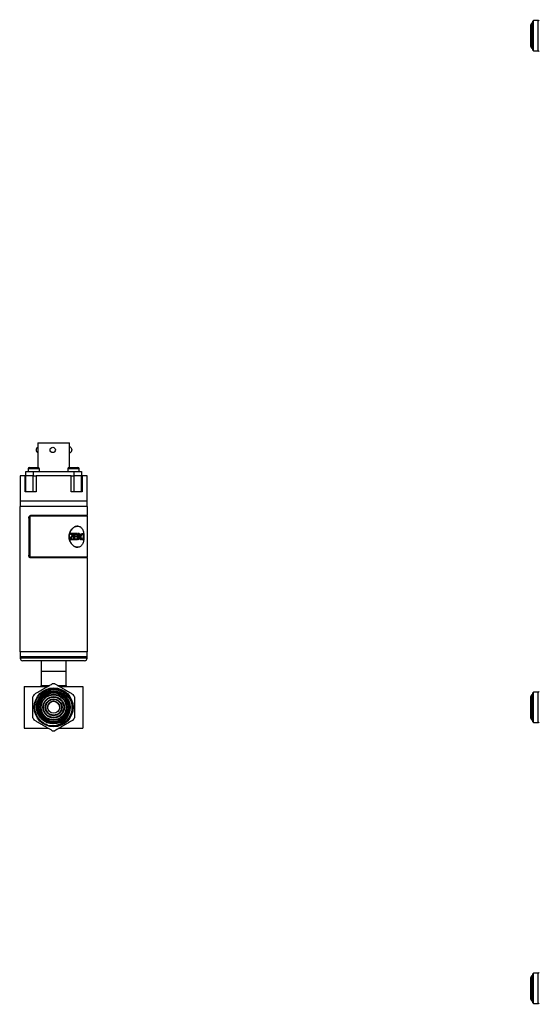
# Model space of a CAD drawing. Header units: inches. Extents: x 3.21 to 12.47, y 1.43 to 9.58.
# Tile 1 of 11: x 3.21 to 7.09, y 1.57 to 8.91. Entities that reach past the tile are written whole.
import ezdxf

# ---------------------------------------------------------------- set-up
doc = ezdxf.new("R2010")
doc.units = ezdxf.units.IN
doc.header["$MEASUREMENT"] = 0

msp = doc.modelspace()

# ---------------------------------------------------------------- linework, layer by layer
at = {"color": 7, "linetype": 'Continuous', "lineweight": 25}
for p, q in [((7.0419, 8.8928), (7.0344, 8.8884)), ((7.0469, 8.9074), (7.0419, 8.9024)), ((7.0419, 8.6874), (7.0419, 8.9024)), ((7.0819, 8.9074), (7.0469, 8.9074)), ((7.0469, 8.6824), (7.0469, 8.9074)), ((7.0819, 8.6824), (7.0819, 8.9074)), ((7.0269, 8.7144), (7.0269, 8.8754)), ((7.0344, 8.7015), (7.0344, 8.8884)), ((7.0344, 8.7015), (7.0419, 8.6971)), ((7.0419, 8.6874), (7.0469, 8.6824)), ((7.0469, 8.6824), (7.0819, 8.6824)), ((3.3461, 5.7563), (3.3461, 5.5733)), ((3.3461, 5.7563), (3.4639, 5.7563)), ((3.4639, 5.7563), (3.5816, 5.7563)), ((3.5816, 5.5733), (3.5816, 5.7563)), ((3.3461, 5.7238), (3.3458, 5.7238)), ((3.3458, 5.6843), (3.3461, 5.6843)), ((3.5887, 5.7238), (3.5816, 5.7238)), ((3.5816, 5.6843), (3.5887, 5.6843)), ((3.2139, 5.5113), (3.2139, 5.3224)), ((3.251, 5.5113), (3.2139, 5.5113)), ((3.251, 5.3913), (3.251, 5.5113)), ((3.251, 5.5113), (3.2569, 5.5113)), ((3.2569, 5.5113), (3.2569, 5.5423)), ((3.2569, 5.5423), (3.3114, 5.5423)), ((3.2569, 5.3913), (3.2569, 5.5113)), ((3.3114, 5.5113), (3.2569, 5.5113)), ((3.2736, 5.5633), (3.2736, 5.5423)), ((3.3154, 5.5633), (3.2736, 5.5633)), ((3.2836, 5.5733), (3.3154, 5.5733)), ((3.3114, 5.5423), (3.3114, 5.5113)), ((3.3114, 5.5423), (3.6164, 5.5423)), ((3.3114, 5.3913), (3.3114, 5.5113)), ((3.3121, 5.5113), (3.3114, 5.5113)), ((3.3121, 5.3913), (3.3121, 5.5113)), ((3.3121, 5.5113), (3.3328, 5.5113)), ((3.3154, 5.5733), (3.3471, 5.5733)), ((3.3571, 5.5633), (3.3154, 5.5633)), ((3.3328, 5.5113), (3.3328, 5.3913)), ((3.595, 5.5113), (3.3328, 5.5113)), ((3.3571, 5.5423), (3.3571, 5.5633)), ((3.5706, 5.5633), (3.5706, 5.5423)), ((3.6124, 5.5633), (3.5706, 5.5633)), ((3.5806, 5.5733), (3.6124, 5.5733)), ((3.595, 5.3913), (3.595, 5.5113)), ((3.595, 5.5113), (3.6157, 5.5113)), ((3.6124, 5.5733), (3.6441, 5.5733)), ((3.6541, 5.5633), (3.6124, 5.5633)), ((3.6157, 5.5113), (3.6157, 5.3913)), ((3.6164, 5.5113), (3.6157, 5.5113)), ((3.6164, 5.5113), (3.6164, 5.5423)), ((3.6164, 5.5423), (3.6709, 5.5423)), ((3.6164, 5.3913), (3.6164, 5.5113)), ((3.6709, 5.5113), (3.6164, 5.5113)), ((3.6541, 5.5423), (3.6541, 5.5633)), ((3.6709, 5.5423), (3.6709, 5.5113)), ((3.6709, 5.3913), (3.6709, 5.5113)), ((3.6709, 5.5113), (3.6767, 5.5113)), ((3.6767, 5.5113), (3.6767, 5.3913)), ((3.7139, 5.5113), (3.6767, 5.5113)), ((3.7139, 5.3224), (3.7139, 5.5113)), ((3.2569, 5.3913), (3.251, 5.3913)), ((3.3114, 5.3913), (3.2569, 5.3913)), ((3.3121, 5.3913), (3.3114, 5.3913)), ((3.3328, 5.3913), (3.3121, 5.3913)), ((3.6157, 5.3913), (3.595, 5.3913)), ((3.6164, 5.3913), (3.6157, 5.3913)), ((3.6709, 5.3913), (3.6164, 5.3913)), ((3.6767, 5.3913), (3.6709, 5.3913)), ((3.2139, 5.3224), (3.2139, 5.2831)), ((3.7139, 5.3224), (3.2139, 5.3224)), ((3.7139, 5.2831), (3.7139, 5.3224)), ((3.2104, 5.2831), (3.2104, 4.1974)), ((3.7174, 5.2831), (3.2104, 5.2831)), ((3.7174, 5.2142), (3.7174, 5.2831)), ((3.2778, 5.1945), (3.2778, 4.9189)), ((3.2803, 5.1945), (3.2778, 5.1945)), ((3.2803, 5.1945), (3.2803, 4.9189)), ((3.285, 5.2092), (3.285, 4.9041)), ((3.7159, 5.2092), (3.285, 5.2092)), ((3.7174, 5.2142), (3.2919, 5.2142)), ((3.7139, 5.2092), (3.7139, 5.2142)), ((3.7159, 4.9041), (3.7159, 5.2092)), ((3.5886, 5.0743), (3.5886, 5.0796)), ((3.589, 5.0796), (3.5886, 5.0796)), ((3.589, 5.0743), (3.5886, 5.0743)), ((3.589, 5.0743), (3.589, 5.0796)), ((3.6116, 5.0796), (3.589, 5.0796)), ((3.607, 5.0743), (3.589, 5.0743)), ((3.6037, 5.0689), (3.6031, 5.0689)), ((3.6116, 5.0796), (3.6116, 5.0743)), ((3.6158, 5.0341), (3.6158, 5.0796)), ((3.6164, 5.0796), (3.6158, 5.0796)), ((3.6164, 5.0341), (3.6164, 5.0796)), ((3.6373, 5.0796), (3.6164, 5.0796)), ((3.6373, 5.0743), (3.6201, 5.0743)), ((3.6201, 5.0743), (3.6201, 5.0601)), ((3.6373, 5.0796), (3.6373, 5.0743)), ((3.6435, 5.1354), (3.6421, 5.1354)), ((3.6422, 5.0341), (3.6422, 5.0796)), ((3.6429, 5.0796), (3.6422, 5.0796)), ((3.6429, 5.0341), (3.6429, 5.0796)), ((3.6544, 5.0796), (3.6429, 5.0796)), ((3.6547, 5.0743), (3.6462, 5.0743)), ((3.6462, 5.0743), (3.6462, 5.0595)), ((3.6775, 5.0802), (3.6767, 5.0802)), ((3.6767, 5.0749), (3.6776, 5.0749)), ((3.5865, 5.0341), (3.5865, 5.0397)), ((3.587, 5.0397), (3.5865, 5.0397)), ((3.587, 5.0341), (3.5865, 5.0341)), ((3.587, 5.0341), (3.587, 5.0397)), ((3.612, 5.0341), (3.587, 5.0341)), ((3.612, 5.0394), (3.5917, 5.0394)), ((3.612, 5.0394), (3.612, 5.0341)), ((3.6164, 5.0341), (3.6158, 5.0341)), ((3.6378, 5.0341), (3.6164, 5.0341)), ((3.6364, 5.0601), (3.6201, 5.0601)), ((3.6364, 5.0548), (3.6201, 5.0548)), ((3.6201, 5.0548), (3.6201, 5.0394)), ((3.6378, 5.0394), (3.6201, 5.0394)), ((3.6364, 5.0601), (3.6364, 5.0548)), ((3.6378, 5.0394), (3.6378, 5.0341)), ((3.6429, 5.0341), (3.6422, 5.0341)), ((3.6462, 5.0341), (3.6429, 5.0341)), ((3.6538, 5.0595), (3.6462, 5.0595)), ((3.6504, 5.0542), (3.6462, 5.0542)), ((3.6462, 5.0542), (3.6462, 5.0341)), ((3.6582, 5.0439), (3.6575, 5.0439)), ((3.6594, 5.0671), (3.6601, 5.0671)), ((3.6616, 5.0341), (3.6608, 5.0341)), ((3.665, 5.0341), (3.6616, 5.0341)), ((3.6671, 5.0563), (3.6663, 5.0563)), ((3.6699, 5.0407), (3.6691, 5.0407)), ((3.6767, 5.0389), (3.6775, 5.0389)), ((3.6775, 5.0335), (3.6767, 5.0335)), ((3.6827, 5.0673), (3.6835, 5.0673)), ((3.6837, 5.057), (3.6845, 5.057)), ((3.6421, 4.9779), (3.6435, 4.9779)), ((3.2803, 4.9189), (3.2778, 4.9189)), ((3.7159, 4.9041), (3.285, 4.9041)), ((3.7174, 4.8992), (3.2919, 4.8992)), ((3.7139, 4.8992), (3.7139, 4.9041)), ((3.7174, 4.1974), (3.7174, 4.8992)), ((3.7174, 4.1974), (3.2104, 4.1974)), ((3.2139, 4.1974), (3.2139, 4.161)), ((3.7139, 4.161), (3.7139, 4.1974)), ((3.2139, 4.161), (3.2139, 4.1512)), ((3.7139, 4.161), (3.2139, 4.161)), ((3.7139, 4.1512), (3.2139, 4.1512)), ((3.6942, 4.1315), (3.2336, 4.1315)), ((3.3701, 4.1315), (3.3701, 4.0528)), ((3.5576, 4.0528), (3.5576, 4.1315)), ((3.7139, 4.1512), (3.7139, 4.161)), ((3.3701, 4.0528), (3.3701, 3.9478)), ((3.3701, 4.0528), (3.5576, 4.0528)), ((3.5576, 3.9478), (3.5576, 4.0528)), ((3.2451, 3.9403), (3.2451, 3.6278)), ((3.2451, 3.9403), (3.422, 3.9403)), ((3.3701, 3.9478), (3.4346, 3.9478)), ((3.4929, 3.9478), (3.5576, 3.9478)), ((3.5058, 3.9403), (3.6826, 3.9403)), ((3.6826, 3.9403), (3.6826, 3.6278)), ((7.0469, 3.8965), (7.0419, 3.8915)), ((7.0819, 3.8965), (7.0469, 3.8965)), ((7.0469, 3.6715), (7.0469, 3.8965)), ((7.0819, 3.784), (7.0819, 3.8965)), ((3.3681, 3.8853), (3.3642, 3.8823)), ((7.0269, 3.7035), (7.0269, 3.8645)), ((7.0419, 3.8818), (7.0344, 3.8775)), ((7.0344, 3.6905), (7.0344, 3.8775)), ((7.0419, 3.6765), (7.0419, 3.8915)), ((7.0819, 3.6715), (7.0819, 3.784)), ((7.0344, 3.6905), (7.0419, 3.6862)), ((7.0419, 3.6765), (7.0469, 3.6715)), ((3.2451, 3.6278), (3.422, 3.6278)), ((3.5058, 3.6278), (3.6826, 3.6278)), ((7.0469, 3.6715), (7.0819, 3.6715)), ((7.0269, 1.6873), (7.0269, 1.7678)), ((7.0419, 1.7851), (7.0344, 1.7808)), ((7.0344, 1.6873), (7.0344, 1.7808)), ((7.0469, 1.7998), (7.0419, 1.7948)), ((7.0419, 1.6873), (7.0419, 1.7948)), ((7.0819, 1.7998), (7.0469, 1.7998)), ((7.0469, 1.6873), (7.0469, 1.7998)), ((7.0819, 1.5748), (7.0819, 1.7998)), ((7.0269, 1.6068), (7.0269, 1.6873)), ((7.0344, 1.5938), (7.0344, 1.6873)), ((7.0419, 1.5798), (7.0419, 1.6873)), ((7.0469, 1.5748), (7.0469, 1.6873)), ((7.0344, 1.5938), (7.0419, 1.5895)), ((7.0419, 1.5798), (7.0469, 1.5748)), ((7.0469, 1.5748), (7.0819, 1.5748))]:
    msp.add_line(p, q, dxfattribs=at)
at = {"color": 7, "linetype": 'Continuous', "lineweight": 25, "flags": 128}
for points in [[(3.3359, 5.7041), (3.3367, 5.7116), (3.3388, 5.718), (3.342, 5.7223), (3.3458, 5.7238)], [(3.3458, 5.6843), (3.342, 5.6858), (3.3388, 5.6901), (3.3367, 5.6965), (3.3359, 5.7041)], [(3.5887, 5.7238), (3.5925, 5.7223), (3.5957, 5.718), (3.5978, 5.7116), (3.5986, 5.7041), (3.5978, 5.6965), (3.5957, 5.6901), (3.5925, 5.6858), (3.5887, 5.6843)], [(3.459, 3.6605), (3.4567, 3.6604), (3.4363, 3.6628), (3.4163, 3.6687), (3.3975, 3.6778), (3.3805, 3.69), (3.3657, 3.7048), (3.3534, 3.7222), (3.3442, 3.7413), (3.3383, 3.7618), (3.3359, 3.7829), (3.337, 3.8044), (3.3417, 3.8254), (3.35, 3.8454), (3.3614, 3.8638), (3.3758, 3.8801), (3.3927, 3.8938), (3.4119, 3.9046), (3.4326, 3.912), (3.4543, 3.9159), (3.4763, 3.9161), (3.4984, 3.9126), (3.5196, 3.9055), (3.5393, 3.8949), (3.557, 3.8812), (3.5723, 3.8645), (3.5847, 3.8455), (3.5937, 3.8246), (3.5991, 3.8026), (3.6008, 3.7797), (3.5986, 3.757), (3.5926, 3.7346), (3.583, 3.7136), (3.57, 3.6945), (3.554, 3.6778), (3.5253, 3.6582), (3.5253, 3.6582)]]:
    msp.add_lwpolyline(points, dxfattribs=at)
at = {"color": 7, "linetype": 'Continuous', "lineweight": 25}
for centre, radius in [((3.4572, 5.7041), 0.0198), ((3.4639, 3.784), 0.145), ((3.4639, 3.784), 0.1238), ((3.4639, 3.784), 0.1193), ((3.4639, 3.784), 0.1125), ((3.4639, 3.784), 0.1075), ((3.4639, 3.784), 0.0978), ((3.4639, 3.784), 0.0935), ((3.4639, 3.784), 0.0805), ((3.4639, 3.784), 0.0755), ((3.4639, 3.784), 0.0625), ((3.4639, 3.784), 0.0582), ((3.4639, 3.784), 0.045)]:
    msp.add_circle(centre, radius, dxfattribs=at)
for centre, radius, start, end in [((7.0819, 8.9149), 0.0075, 270, 354.26083), ((7.0419, 8.8754), 0.015, 120, 180), ((7.0419, 8.7144), 0.015, 180, 240), ((7.0819, 8.6749), 0.0075, 5.73917, 90), ((3.2836, 5.5633), 0.01, 90, 180), ((3.3471, 5.5633), 0.01, 0, 90), ((3.5806, 5.5633), 0.01, 90, 180), ((3.6441, 5.5633), 0.01, 0, 90), ((3.2336, 4.1512), 0.0197, 180, 270), ((3.6942, 4.1512), 0.0197, 270, 0), ((3.3626, 3.9478), 0.0075, 270, 0), ((3.4639, 3.784), 0.175, 86.7655, 93.2345), ((3.5651, 3.9478), 0.0075, 180, 270), ((7.0819, 3.904), 0.0075, 270, 354.26083), ((3.4639, 3.784), 0.175, 146.7655, 153.2345), ((3.4639, 3.7838), 0.045, 0, 179.84084), ((3.4639, 3.784), 0.175, 26.7655, 33.2345), ((7.0419, 3.8645), 0.015, 120, 180), ((3.4639, 3.784), 0.175, 206.7655, 213.2345), ((3.4639, 3.784), 0.175, 326.7655, 333.2345), ((7.0419, 3.7035), 0.015, 180, 240), ((3.4639, 3.784), 0.14, 251.02178, 296.02178), ((3.4639, 3.784), 0.175, 266.7655, 273.2345), ((7.0819, 3.664), 0.0075, 5.73917, 90), ((7.0419, 1.7678), 0.015, 120, 180), ((7.0819, 1.8073), 0.0075, 270, 354.26083), ((7.0419, 1.6068), 0.015, 180, 240), ((7.0819, 1.5673), 0.0075, 5.73917, 90)]:
    msp.add_arc(centre, radius, start, end, dxfattribs=at)
for points, knots in [([(3.2778, 5.1945), (3.2778, 5.1971), (3.2781, 5.1996), (3.2795, 5.2044), (3.2805, 5.2066), (3.2831, 5.2102), (3.2846, 5.2117), (3.2881, 5.2137), (3.2899, 5.2142), (3.2919, 5.2142)], [0, 0, 0, 0, 0.25, 0.25, 0.5, 0.5, 0.75, 0.75, 1, 1, 1, 1]), ([(3.2803, 5.1945), (3.2803, 5.1951), (3.2804, 5.1964), (3.2806, 5.1983), (3.2809, 5.2002), (3.2815, 5.2026), (3.2825, 5.2055), (3.2842, 5.2085), (3.2863, 5.211), (3.2887, 5.2128), (3.2914, 5.2139), (3.2933, 5.2141), (3.2942, 5.2142)], [0, 0, 0, 0, 0.062884, 0.125117, 0.187306, 0.250061, 0.374921, 0.499738, 0.624603, 0.749417, 0.874253, 1, 1, 1, 1]), ([(3.6421, 5.1354), (3.6421, 5.1354), (3.6386, 5.1359), (3.6308, 5.1342), (3.6195, 5.13), (3.6084, 5.1226), (3.5984, 5.1127), (3.59, 5.1007), (3.5836, 5.087), (3.5796, 5.0721), (3.5782, 5.0567), (3.5796, 5.0412), (3.5836, 5.0264), (3.59, 5.0127), (3.5984, 5.0006), (3.6084, 4.9908), (3.6195, 4.9834), (3.6308, 4.9792), (3.6386, 4.9774), (3.6421, 4.9779), (3.6421, 4.9779)], [0, 0, 0, 0, 0.000019, 0.062521, 0.125022, 0.187521, 0.250018, 0.312515, 0.375011, 0.437488, 0.500001, 0.562495, 0.624991, 0.687487, 0.749984, 0.812482, 0.87498, 0.937481, 0.999983, 1, 1, 1, 1]), ([(3.69, 5.0567), (3.69, 5.0618), (3.6895, 5.0721), (3.6874, 5.087), (3.6838, 5.1007), (3.6787, 5.1127), (3.672, 5.1226), (3.6638, 5.1299), (3.6542, 5.1344), (3.6436, 5.1359), (3.6322, 5.1344), (3.6207, 5.1299), (3.6096, 5.1226), (3.5995, 5.1127), (3.591, 5.1007), (3.5845, 5.087), (3.5805, 5.0721), (3.5791, 5.0567), (3.5805, 5.0412), (3.5845, 5.0264), (3.591, 5.0127), (3.5995, 5.0006), (3.6096, 4.9908), (3.6207, 4.9835), (3.6322, 4.979), (3.6436, 4.9774), (3.6542, 4.979), (3.6638, 4.9835), (3.672, 4.9908), (3.6787, 5.0006), (3.6838, 5.0127), (3.6874, 5.0264), (3.6895, 5.0412), (3.69, 5.0515), (3.69, 5.0567)], [0, 0, 0, 0, 0.031123, 0.062281, 0.093458, 0.124685, 0.155959, 0.187278, 0.218631, 0.250001, 0.281373, 0.312726, 0.344044, 0.375318, 0.406544, 0.437726, 0.468874, 0.500004, 0.531133, 0.562281, 0.593463, 0.624689, 0.655963, 0.687281, 0.718634, 0.750006, 0.781377, 0.812729, 0.844047, 0.875322, 0.906549, 0.937726, 0.968887, 1, 1, 1, 1]), ([(3.6031, 5.0689), (3.6037, 5.0698), (3.6047, 5.0717), (3.6059, 5.0734), (3.6064, 5.0743)], [0, 0, 0, 0, 0.50238, 1, 1, 1, 1]), ([(3.6037, 5.0689), (3.6042, 5.0699), (3.6048, 5.0708), (3.6056, 5.0721), (3.6058, 5.0725), (3.6063, 5.0734), (3.6066, 5.0738), (3.607, 5.0743)], [0, 0, 0, 0, 0.5, 0.5, 0.75, 0.75, 1, 1, 1, 1]), ([(3.6539, 5.0743), (3.6543, 5.0743), (3.655, 5.0743), (3.656, 5.074), (3.657, 5.0735), (3.6581, 5.0724), (3.659, 5.0707), (3.6593, 5.0686), (3.6594, 5.0676), (3.6594, 5.0671)], [0, 0, 0, 0, 0.125393, 0.250765, 0.379187, 0.501229, 0.749453, 0.874662, 1, 1, 1, 1]), ([(3.6544, 5.0796), (3.6552, 5.0796), (3.6558, 5.0796), (3.6567, 5.0795), (3.6569, 5.0794), (3.6573, 5.0793), (3.6574, 5.0793), (3.6576, 5.0793), (3.6577, 5.0792), (3.6578, 5.0792), (3.6578, 5.0792), (3.6578, 5.0792), (3.6579, 5.0792), (3.6582, 5.0791), (3.6585, 5.0789), (3.6589, 5.0787), (3.6591, 5.0787), (3.6592, 5.0785), (3.6593, 5.0785), (3.6594, 5.0784), (3.6595, 5.0784), (3.6598, 5.0781), (3.66, 5.0779), (3.6603, 5.0775), (3.6605, 5.0774), (3.6607, 5.0771), (3.6608, 5.0769), (3.6611, 5.0765), (3.6612, 5.0762), (3.6615, 5.0756), (3.6616, 5.0755), (3.6617, 5.0751), (3.6618, 5.0749), (3.6622, 5.0739), (3.6624, 5.0731), (3.6627, 5.0719), (3.6628, 5.0715), (3.6629, 5.0708), (3.6629, 5.0706), (3.6629, 5.0703), (3.663, 5.0702), (3.663, 5.07), (3.663, 5.0699), (3.663, 5.0698), (3.663, 5.0698), (3.6631, 5.0691), (3.6631, 5.0682), (3.6631, 5.0671)], [0, 0, 0, 0, 0.125, 0.125, 0.1875, 0.1875, 0.21875, 0.21875, 0.234375, 0.234375, 0.242188, 0.242188, 0.25, 0.25, 0.3125, 0.3125, 0.34375, 0.34375, 0.359375, 0.359375, 0.375, 0.375, 0.4375, 0.4375, 0.46875, 0.46875, 0.5, 0.5, 0.5625, 0.5625, 0.59375, 0.59375, 0.625, 0.625, 0.75, 0.75, 0.8125, 0.8125, 0.84375, 0.84375, 0.859375, 0.859375, 0.867188, 0.867188, 0.875, 0.875, 1, 1, 1, 1]), ([(3.6547, 5.0743), (3.6551, 5.0743), (3.6555, 5.0743), (3.6557, 5.0742), (3.6558, 5.0742), (3.6559, 5.0742), (3.6559, 5.0742), (3.656, 5.0742), (3.6561, 5.0742), (3.6564, 5.0741), (3.6565, 5.074), (3.6571, 5.0738), (3.6574, 5.0737), (3.658, 5.0732), (3.6583, 5.073), (3.6587, 5.0725), (3.6588, 5.0723), (3.6591, 5.0719), (3.6592, 5.0717), (3.6595, 5.0711), (3.6596, 5.0706), (3.6598, 5.0699), (3.6599, 5.0697), (3.66, 5.0692), (3.66, 5.0689), (3.6601, 5.0686), (3.6601, 5.0685), (3.6601, 5.0684), (3.6601, 5.0684), (3.6601, 5.0682), (3.6601, 5.0681), (3.6601, 5.0677), (3.6601, 5.0674), (3.6601, 5.0671)], [0, 0, 0, 0, 0.125, 0.125, 0.140625, 0.140625, 0.15625, 0.15625, 0.1875, 0.1875, 0.25, 0.25, 0.375, 0.375, 0.5, 0.5, 0.5625, 0.5625, 0.625, 0.625, 0.75, 0.75, 0.8125, 0.8125, 0.875, 0.875, 0.890625, 0.890625, 0.90625, 0.90625, 0.9375, 0.9375, 1, 1, 1, 1]), ([(3.6663, 5.0563), (3.6664, 5.0577), (3.6664, 5.0605), (3.6668, 5.0647), (3.6675, 5.0688), (3.6687, 5.0727), (3.6705, 5.0762), (3.6726, 5.0787), (3.6744, 5.0798), (3.6757, 5.0802), (3.6764, 5.0802), (3.6767, 5.0802)], [0, 0, 0, 0, 0.125174, 0.250305, 0.380411, 0.500375, 0.643288, 0.785671, 0.892798, 0.946292, 1, 1, 1, 1]), ([(3.6671, 5.0563), (3.6671, 5.0572), (3.6671, 5.058), (3.6672, 5.059), (3.6672, 5.0594), (3.6672, 5.0598), (3.6672, 5.0599), (3.6672, 5.0602), (3.6672, 5.0602), (3.6672, 5.0603), (3.6672, 5.0604), (3.6672, 5.0604), (3.6672, 5.0604), (3.6673, 5.0612), (3.6673, 5.0619), (3.6674, 5.0629), (3.6675, 5.0633), (3.6675, 5.0638), (3.6675, 5.064), (3.6676, 5.0643), (3.6676, 5.0644), (3.6678, 5.0661), (3.6681, 5.0675), (3.6685, 5.0695), (3.6687, 5.0701), (3.669, 5.071), (3.6691, 5.0713), (3.6692, 5.0717), (3.6693, 5.0718), (3.6694, 5.0721), (3.6694, 5.0722), (3.67, 5.0736), (3.6705, 5.0747), (3.6714, 5.0761), (3.6717, 5.0766), (3.6724, 5.0774), (3.6727, 5.0778), (3.6737, 5.0788), (3.6744, 5.0794), (3.6756, 5.0799), (3.676, 5.08), (3.6764, 5.0801), (3.6765, 5.0801), (3.6766, 5.0801), (3.6766, 5.0801), (3.6767, 5.0802), (3.6768, 5.0802), (3.6771, 5.0802), (3.6773, 5.0802), (3.6775, 5.0802)], [0, 0, 0, 0, 0.0625, 0.0625, 0.09375, 0.09375, 0.109375, 0.109375, 0.117188, 0.117188, 0.121094, 0.121094, 0.125, 0.125, 0.1875, 0.1875, 0.21875, 0.21875, 0.234375, 0.234375, 0.25, 0.25, 0.375, 0.375, 0.4375, 0.4375, 0.46875, 0.46875, 0.484375, 0.484375, 0.5, 0.5, 0.625, 0.625, 0.6875, 0.6875, 0.75, 0.75, 0.875, 0.875, 0.9375, 0.9375, 0.945312, 0.945312, 0.953125, 0.953125, 0.96875, 0.96875, 1, 1, 1, 1]), ([(3.67, 5.0562), (3.67, 5.0576), (3.67, 5.0587), (3.67, 5.0595), (3.67, 5.0595), (3.67, 5.0596), (3.67, 5.0596), (3.67, 5.0597), (3.67, 5.0598), (3.6701, 5.06), (3.6701, 5.0602), (3.6701, 5.0606), (3.6701, 5.0609), (3.6702, 5.0617), (3.6702, 5.0622), (3.6703, 5.0627), (3.6703, 5.0628), (3.6703, 5.0629), (3.6703, 5.063), (3.6703, 5.0632), (3.6703, 5.0634), (3.6704, 5.0638), (3.6704, 5.0641), (3.6706, 5.0649), (3.6707, 5.0654), (3.671, 5.0669), (3.6712, 5.0679), (3.6717, 5.0692), (3.6718, 5.0696), (3.6722, 5.0705), (3.6724, 5.0709), (3.6731, 5.0721), (3.6736, 5.0728), (3.6742, 5.0734), (3.6744, 5.0736), (3.6746, 5.0738), (3.6748, 5.0739), (3.6752, 5.0742), (3.6755, 5.0744), (3.6761, 5.0747), (3.6764, 5.0747), (3.6767, 5.0748), (3.6767, 5.0748), (3.6768, 5.0748), (3.6768, 5.0748), (3.6769, 5.0748), (3.677, 5.0749), (3.6772, 5.0749), (3.6774, 5.0749), (3.6776, 5.0749)], [0, 0, 0, 0, 0.125, 0.125, 0.128906, 0.128906, 0.132812, 0.132812, 0.140625, 0.140625, 0.15625, 0.15625, 0.1875, 0.1875, 0.25, 0.25, 0.257812, 0.257812, 0.265625, 0.265625, 0.28125, 0.28125, 0.3125, 0.3125, 0.375, 0.375, 0.5, 0.5, 0.5625, 0.5625, 0.625, 0.625, 0.75, 0.75, 0.78125, 0.78125, 0.8125, 0.8125, 0.875, 0.875, 0.9375, 0.9375, 0.945312, 0.945312, 0.953125, 0.953125, 0.96875, 0.96875, 1, 1, 1, 1]), ([(3.6767, 5.0749), (3.6771, 5.0749), (3.6777, 5.0748), (3.679, 5.0743), (3.6804, 5.0729), (3.6816, 5.0708), (3.6823, 5.0689), (3.6825, 5.0678), (3.6827, 5.0673)], [0, 0, 0, 0, 0.125218, 0.250334, 0.499961, 0.749627, 0.874772, 1, 1, 1, 1]), ([(3.6775, 5.0802), (3.6778, 5.0802), (3.678, 5.0802), (3.6783, 5.0802), (3.6784, 5.0802), (3.6785, 5.0801), (3.6785, 5.0801), (3.6786, 5.0801), (3.6786, 5.0801), (3.6786, 5.0801), (3.6786, 5.0801), (3.6789, 5.0801), (3.6791, 5.08), (3.6793, 5.0799), (3.6794, 5.0799), (3.6796, 5.0798), (3.6797, 5.0798), (3.6805, 5.0794), (3.6811, 5.0789), (3.6824, 5.0775), (3.683, 5.0767), (3.6837, 5.0753), (3.684, 5.0748), (3.6843, 5.074), (3.6844, 5.0737), (3.6846, 5.0733), (3.6846, 5.0732), (3.6847, 5.0729), (3.6848, 5.0727), (3.6852, 5.0715), (3.6855, 5.0703), (3.6859, 5.0684), (3.686, 5.0677), (3.6862, 5.0667), (3.6862, 5.0664), (3.6863, 5.0659), (3.6863, 5.0657), (3.6864, 5.0654), (3.6864, 5.0652), (3.6865, 5.0644), (3.6866, 5.0637), (3.6866, 5.0627), (3.6867, 5.0624), (3.6867, 5.0619), (3.6867, 5.0617), (3.6867, 5.0613), (3.6867, 5.0611), (3.6868, 5.0606), (3.6868, 5.0603), (3.6868, 5.0598), (3.6868, 5.0596), (3.6868, 5.0593), (3.6868, 5.0592), (3.6868, 5.0591), (3.6868, 5.0591), (3.6868, 5.059), (3.6868, 5.0589), (3.6868, 5.0584), (3.6868, 5.0577), (3.6869, 5.0568)], [0, 0, 0, 0, 0.03125, 0.03125, 0.046875, 0.046875, 0.054688, 0.054688, 0.058594, 0.058594, 0.0625, 0.0625, 0.09375, 0.09375, 0.109375, 0.109375, 0.125, 0.125, 0.25, 0.25, 0.375, 0.375, 0.4375, 0.4375, 0.46875, 0.46875, 0.484375, 0.484375, 0.5, 0.5, 0.625, 0.625, 0.6875, 0.6875, 0.71875, 0.71875, 0.734375, 0.734375, 0.75, 0.75, 0.8125, 0.8125, 0.84375, 0.84375, 0.859375, 0.859375, 0.875, 0.875, 0.90625, 0.90625, 0.921875, 0.921875, 0.929688, 0.929688, 0.933594, 0.933594, 0.9375, 0.9375, 1, 1, 1, 1]), ([(3.6776, 5.0749), (3.678, 5.0749), (3.6783, 5.0748), (3.6786, 5.0748), (3.6786, 5.0748), (3.6786, 5.0747), (3.6786, 5.0747), (3.6787, 5.0747), (3.6787, 5.0747), (3.6789, 5.0747), (3.6789, 5.0746), (3.6792, 5.0745), (3.6793, 5.0745), (3.6796, 5.0743), (3.6798, 5.0742), (3.6801, 5.074), (3.6802, 5.0738), (3.6806, 5.0734), (3.6809, 5.0731), (3.6813, 5.0726), (3.6814, 5.0724), (3.6817, 5.072), (3.6818, 5.0718), (3.6822, 5.0712), (3.6824, 5.0708), (3.6827, 5.0701), (3.6828, 5.0698), (3.6829, 5.0693), (3.683, 5.0691), (3.6831, 5.0688), (3.6831, 5.0688), (3.6831, 5.0687), (3.6832, 5.0686), (3.6832, 5.0685), (3.6832, 5.0683), (3.6833, 5.0679), (3.6834, 5.0676), (3.6835, 5.0673)], [0, 0, 0, 0, 0.125, 0.125, 0.132812, 0.132812, 0.140625, 0.140625, 0.15625, 0.15625, 0.1875, 0.1875, 0.25, 0.25, 0.3125, 0.3125, 0.375, 0.375, 0.5, 0.5, 0.5625, 0.5625, 0.625, 0.625, 0.75, 0.75, 0.8125, 0.8125, 0.875, 0.875, 0.890625, 0.890625, 0.90625, 0.90625, 0.9375, 0.9375, 1, 1, 1, 1]), ([(3.6575, 5.0439), (3.6569, 5.0454), (3.6561, 5.0478), (3.6548, 5.0508), (3.6537, 5.0526), (3.6525, 5.0537), (3.6511, 5.0542), (3.6502, 5.0542), (3.6497, 5.0542)], [0, 0, 0, 0, 0.308733, 0.50037, 0.637632, 0.750112, 0.874927, 1, 1, 1, 1]), ([(3.6582, 5.0439), (3.6576, 5.0457), (3.657, 5.0472), (3.6563, 5.049), (3.6561, 5.0495), (3.6558, 5.0501), (3.6557, 5.0503), (3.6556, 5.0506), (3.6555, 5.0507), (3.6555, 5.0508), (3.6554, 5.0509), (3.6554, 5.0509), (3.6554, 5.0509), (3.6554, 5.051), (3.6554, 5.051), (3.6554, 5.051), (3.6554, 5.051), (3.655, 5.0517), (3.6546, 5.0522), (3.6541, 5.0528), (3.6539, 5.053), (3.6536, 5.0534), (3.6534, 5.0535), (3.653, 5.0537), (3.6528, 5.0538), (3.6525, 5.0539), (3.6524, 5.054), (3.6522, 5.054), (3.6521, 5.0541), (3.652, 5.0541), (3.652, 5.0541), (3.6519, 5.0541), (3.6519, 5.0541), (3.6515, 5.0542), (3.651, 5.0542), (3.6504, 5.0542)], [0, 0, 0, 0, 0.25, 0.25, 0.375, 0.375, 0.4375, 0.4375, 0.46875, 0.46875, 0.484375, 0.484375, 0.492188, 0.492188, 0.496094, 0.496094, 0.5, 0.5, 0.625, 0.625, 0.6875, 0.6875, 0.75, 0.75, 0.8125, 0.8125, 0.84375, 0.84375, 0.859375, 0.859375, 0.867188, 0.867188, 0.875, 0.875, 1, 1, 1, 1]), ([(3.6594, 5.0671), (3.6594, 5.0667), (3.6593, 5.066), (3.6592, 5.0647), (3.6588, 5.0629), (3.6575, 5.0607), (3.6558, 5.0598), (3.6543, 5.0596), (3.6535, 5.0596), (3.6531, 5.0595)], [0, 0, 0, 0, 0.078693, 0.143671, 0.285417, 0.499998, 0.748934, 0.874441, 1, 1, 1, 1]), ([(3.6601, 5.0671), (3.6601, 5.0667), (3.6601, 5.0664), (3.6601, 5.066), (3.6601, 5.0658), (3.6601, 5.0657), (3.6601, 5.0656), (3.66, 5.0655), (3.66, 5.0654), (3.6599, 5.0648), (3.6598, 5.0642), (3.6595, 5.0632), (3.6593, 5.0627), (3.6588, 5.0618), (3.6586, 5.0614), (3.6582, 5.0609), (3.6581, 5.0609), (3.658, 5.0607), (3.6579, 5.0607), (3.6577, 5.0605), (3.6575, 5.0604), (3.657, 5.0601), (3.6566, 5.0599), (3.6561, 5.0598), (3.6561, 5.0598), (3.656, 5.0597), (3.6559, 5.0597), (3.6558, 5.0597), (3.6557, 5.0597), (3.6554, 5.0596), (3.6552, 5.0596), (3.655, 5.0596), (3.655, 5.0596), (3.6549, 5.0596), (3.6549, 5.0596), (3.6549, 5.0596), (3.6548, 5.0596), (3.6547, 5.0596), (3.6546, 5.0596), (3.6543, 5.0596), (3.6541, 5.0595), (3.6538, 5.0595)], [0, 0, 0, 0, 0.0625, 0.0625, 0.09375, 0.09375, 0.109375, 0.109375, 0.125, 0.125, 0.25, 0.25, 0.375, 0.375, 0.5, 0.5, 0.53125, 0.53125, 0.5625, 0.5625, 0.625, 0.625, 0.75, 0.75, 0.765625, 0.765625, 0.78125, 0.78125, 0.8125, 0.8125, 0.875, 0.875, 0.882812, 0.882812, 0.890625, 0.890625, 0.90625, 0.90625, 0.9375, 0.9375, 1, 1, 1, 1]), ([(3.6631, 5.0671), (3.6631, 5.0666), (3.6631, 5.0662), (3.6631, 5.0656), (3.6631, 5.0654), (3.6631, 5.0652), (3.6631, 5.0651), (3.663, 5.065), (3.663, 5.065), (3.663, 5.0649), (3.663, 5.0649), (3.663, 5.0644), (3.663, 5.0641), (3.6629, 5.0635), (3.6629, 5.0633), (3.6628, 5.063), (3.6628, 5.0628), (3.6626, 5.0618), (3.6624, 5.0611), (3.662, 5.0598), (3.6617, 5.0592), (3.6611, 5.0581), (3.6608, 5.0575), (3.6602, 5.0569), (3.66, 5.0566), (3.6597, 5.0563), (3.6596, 5.0562), (3.6593, 5.056), (3.6592, 5.0559), (3.6589, 5.0557), (3.6587, 5.0555), (3.6582, 5.0553), (3.658, 5.0551), (3.6576, 5.055), (3.6575, 5.0549), (3.6573, 5.0548), (3.6573, 5.0548), (3.6571, 5.0548), (3.6571, 5.0548), (3.6569, 5.0547), (3.6566, 5.0546), (3.6563, 5.0545)], [0, 0, 0, 0, 0.0625, 0.0625, 0.09375, 0.09375, 0.109375, 0.109375, 0.117188, 0.117188, 0.125, 0.125, 0.1875, 0.1875, 0.21875, 0.21875, 0.25, 0.25, 0.375, 0.375, 0.5, 0.5, 0.625, 0.625, 0.6875, 0.6875, 0.71875, 0.71875, 0.75, 0.75, 0.8125, 0.8125, 0.875, 0.875, 0.90625, 0.90625, 0.921875, 0.921875, 0.9375, 0.9375, 1, 1, 1, 1]), ([(3.6563, 5.0545), (3.6565, 5.0543), (3.6567, 5.0542), (3.657, 5.0539), (3.657, 5.0538), (3.6572, 5.0537), (3.6572, 5.0537), (3.6572, 5.0537), (3.6573, 5.0536), (3.6573, 5.0536), (3.6573, 5.0536), (3.6574, 5.0535), (3.6575, 5.0534), (3.6576, 5.0532), (3.6577, 5.0532), (3.6577, 5.0531), (3.6578, 5.0531), (3.6579, 5.0529), (3.658, 5.0527), (3.6582, 5.0524)], [0, 0, 0, 0, 0.25, 0.25, 0.375, 0.375, 0.4375, 0.4375, 0.46875, 0.46875, 0.5, 0.5, 0.625, 0.625, 0.6875, 0.6875, 0.75, 0.75, 1, 1, 1, 1]), ([(3.6582, 5.0524), (3.6584, 5.0521), (3.6585, 5.0518), (3.6587, 5.0515), (3.6588, 5.0514), (3.6588, 5.0512), (3.6589, 5.0512), (3.6589, 5.0511), (3.6589, 5.0511), (3.6592, 5.0506), (3.6594, 5.0501), (3.6597, 5.0493), (3.6598, 5.0491), (3.66, 5.0487), (3.66, 5.0486), (3.6601, 5.0484), (3.6601, 5.0483), (3.6602, 5.0482), (3.6602, 5.0481), (3.6604, 5.0478), (3.6605, 5.0473), (3.6608, 5.0466)], [0, 0, 0, 0, 0.125, 0.125, 0.1875, 0.1875, 0.21875, 0.21875, 0.25, 0.25, 0.5, 0.5, 0.625, 0.625, 0.6875, 0.6875, 0.71875, 0.71875, 0.75, 0.75, 1, 1, 1, 1]), ([(3.6691, 5.0407), (3.6689, 5.0412), (3.6684, 5.0424), (3.6676, 5.0448), (3.6669, 5.0481), (3.6665, 5.0515), (3.6664, 5.0542), (3.6663, 5.0556), (3.6663, 5.0563)], [0, 0, 0, 0, 0.125062, 0.250098, 0.49996, 0.749872, 0.874926, 1, 1, 1, 1]), ([(3.6699, 5.0407), (3.6697, 5.0411), (3.6696, 5.0414), (3.6694, 5.0418), (3.6694, 5.042), (3.6693, 5.0421), (3.6693, 5.0422), (3.6693, 5.0423), (3.6693, 5.0423), (3.6692, 5.0424), (3.6692, 5.0424), (3.6691, 5.0427), (3.669, 5.043), (3.6689, 5.0434), (3.6688, 5.0436), (3.6687, 5.0439), (3.6687, 5.0441), (3.6685, 5.0448), (3.6683, 5.0455), (3.6681, 5.0464), (3.668, 5.0468), (3.6679, 5.0474), (3.6678, 5.0478), (3.6675, 5.0494), (3.6674, 5.0508), (3.6673, 5.0525), (3.6672, 5.0528), (3.6672, 5.0534), (3.6672, 5.0535), (3.6672, 5.0538), (3.6672, 5.0539), (3.6672, 5.054), (3.6672, 5.054), (3.6672, 5.0541), (3.6672, 5.0542), (3.6671, 5.0547), (3.6671, 5.0554), (3.6671, 5.0563)], [0, 0, 0, 0, 0.0625, 0.0625, 0.09375, 0.09375, 0.109375, 0.109375, 0.117188, 0.117188, 0.125, 0.125, 0.1875, 0.1875, 0.21875, 0.21875, 0.25, 0.25, 0.375, 0.375, 0.4375, 0.4375, 0.5, 0.5, 0.75, 0.75, 0.8125, 0.8125, 0.84375, 0.84375, 0.859375, 0.859375, 0.867188, 0.867188, 0.875, 0.875, 1, 1, 1, 1]), ([(3.6767, 5.0335), (3.6763, 5.0336), (3.6756, 5.0336), (3.6742, 5.034), (3.6724, 5.0352), (3.6709, 5.0372), (3.6698, 5.0391), (3.6693, 5.0401), (3.6691, 5.0407)], [0, 0, 0, 0, 0.125171, 0.250274, 0.499962, 0.749699, 0.874822, 1, 1, 1, 1]), ([(3.6775, 5.0335), (3.6773, 5.0336), (3.6771, 5.0336), (3.6768, 5.0336), (3.6767, 5.0336), (3.6766, 5.0336), (3.6766, 5.0336), (3.6765, 5.0336), (3.6765, 5.0336), (3.6765, 5.0336), (3.6765, 5.0336), (3.6761, 5.0337), (3.6757, 5.0338), (3.675, 5.0341), (3.6746, 5.0343), (3.6739, 5.0348), (3.6736, 5.0351), (3.6729, 5.0357), (3.6726, 5.036), (3.672, 5.0368), (3.6717, 5.0372), (3.6713, 5.0379), (3.6711, 5.0382), (3.6709, 5.0385), (3.6709, 5.0386), (3.6708, 5.0388), (3.6707, 5.0389), (3.6707, 5.039), (3.6707, 5.039), (3.6706, 5.0391), (3.6706, 5.0391), (3.6704, 5.0395), (3.6702, 5.04), (3.6699, 5.0407)], [0, 0, 0, 0, 0.0625, 0.0625, 0.09375, 0.09375, 0.109375, 0.109375, 0.117188, 0.117188, 0.125, 0.125, 0.25, 0.25, 0.375, 0.375, 0.5, 0.5, 0.625, 0.625, 0.75, 0.75, 0.8125, 0.8125, 0.84375, 0.84375, 0.859375, 0.859375, 0.867188, 0.867188, 0.875, 0.875, 1, 1, 1, 1]), ([(3.6775, 5.0389), (3.6773, 5.0389), (3.6772, 5.0389), (3.677, 5.0389), (3.6769, 5.0389), (3.6768, 5.0389), (3.6768, 5.0389), (3.6767, 5.0389), (3.6767, 5.0389), (3.6764, 5.039), (3.6761, 5.0391), (3.6753, 5.0395), (3.6747, 5.0399), (3.6738, 5.0409), (3.6733, 5.0415), (3.6724, 5.0429), (3.672, 5.0437), (3.6714, 5.0454), (3.6711, 5.0463), (3.6708, 5.0473), (3.6708, 5.0474), (3.6708, 5.0477), (3.6707, 5.0478), (3.6707, 5.0481), (3.6706, 5.0484), (3.6705, 5.0491), (3.6704, 5.0496), (3.6703, 5.0503), (3.6703, 5.0504), (3.6703, 5.0506), (3.6703, 5.0507), (3.6702, 5.0511), (3.6702, 5.0514), (3.6701, 5.0521), (3.6701, 5.0526), (3.67, 5.0532), (3.67, 5.0532), (3.67, 5.0533), (3.67, 5.0534), (3.67, 5.0535), (3.67, 5.0536), (3.67, 5.054), (3.67, 5.0542), (3.67, 5.055), (3.67, 5.0555), (3.67, 5.0562)], [0, 0, 0, 0, 0.03125, 0.03125, 0.046875, 0.046875, 0.054688, 0.054688, 0.0625, 0.0625, 0.125, 0.125, 0.25, 0.25, 0.375, 0.375, 0.5, 0.5, 0.625, 0.625, 0.640625, 0.640625, 0.65625, 0.65625, 0.6875, 0.6875, 0.75, 0.75, 0.765625, 0.765625, 0.78125, 0.78125, 0.8125, 0.8125, 0.875, 0.875, 0.882812, 0.882812, 0.890625, 0.890625, 0.90625, 0.90625, 0.9375, 0.9375, 1, 1, 1, 1]), ([(3.6837, 5.057), (3.6837, 5.0559), (3.6836, 5.0538), (3.6833, 5.0497), (3.6824, 5.0446), (3.6805, 5.0407), (3.6787, 5.0393), (3.6776, 5.0389), (3.677, 5.0389), (3.6767, 5.0389)], [0, 0, 0, 0, 0.125487, 0.250951, 0.500624, 0.75019, 0.874495, 0.934902, 1, 1, 1, 1]), ([(3.6845, 5.057), (3.6845, 5.0556), (3.6845, 5.0546), (3.6844, 5.0538), (3.6844, 5.0537), (3.6844, 5.0537), (3.6844, 5.0536), (3.6844, 5.0535), (3.6844, 5.0535), (3.6844, 5.0532), (3.6844, 5.0531), (3.6844, 5.0527), (3.6844, 5.0524), (3.6843, 5.0516), (3.6843, 5.0512), (3.6842, 5.0506), (3.6842, 5.0505), (3.6842, 5.0504), (3.6842, 5.0503), (3.6842, 5.0501), (3.6841, 5.05), (3.6841, 5.0496), (3.6841, 5.0493), (3.6839, 5.0485), (3.6839, 5.048), (3.6836, 5.0465), (3.6833, 5.0456), (3.683, 5.0447), (3.683, 5.0446), (3.6829, 5.0444), (3.6829, 5.0443), (3.6828, 5.0439), (3.6827, 5.0437), (3.6824, 5.0431), (3.6822, 5.0427), (3.6819, 5.042), (3.6816, 5.0416), (3.6812, 5.041), (3.681, 5.0407), (3.6803, 5.0399), (3.6798, 5.0395), (3.6791, 5.0392), (3.6789, 5.0391), (3.6787, 5.039), (3.6786, 5.039), (3.6785, 5.039), (3.6785, 5.039), (3.6785, 5.039), (3.6784, 5.039), (3.6782, 5.0389), (3.6779, 5.0389), (3.6775, 5.0389)], [0, 0, 0, 0, 0.125, 0.125, 0.128906, 0.128906, 0.132812, 0.132812, 0.140625, 0.140625, 0.15625, 0.15625, 0.1875, 0.1875, 0.25, 0.25, 0.257812, 0.257812, 0.265625, 0.265625, 0.28125, 0.28125, 0.3125, 0.3125, 0.375, 0.375, 0.5, 0.5, 0.515625, 0.515625, 0.53125, 0.53125, 0.5625, 0.5625, 0.625, 0.625, 0.6875, 0.6875, 0.75, 0.75, 0.875, 0.875, 0.90625, 0.90625, 0.921875, 0.921875, 0.929688, 0.929688, 0.9375, 0.9375, 1, 1, 1, 1]), ([(3.6846, 5.0405), (3.6844, 5.0401), (3.6843, 5.0398), (3.6841, 5.0395), (3.6841, 5.0394), (3.684, 5.0392), (3.684, 5.0391), (3.684, 5.0391), (3.684, 5.0391), (3.684, 5.039), (3.6839, 5.039), (3.6838, 5.0387), (3.6837, 5.0385), (3.6835, 5.038), (3.6834, 5.0378), (3.6827, 5.0367), (3.6822, 5.0359), (3.6813, 5.035), (3.681, 5.0348), (3.6803, 5.0343), (3.68, 5.0341), (3.6795, 5.0339), (3.6793, 5.0338), (3.679, 5.0337), (3.6789, 5.0337), (3.6788, 5.0337), (3.6788, 5.0337), (3.6787, 5.0337), (3.6787, 5.0337), (3.6786, 5.0336), (3.6786, 5.0336), (3.6784, 5.0336), (3.678, 5.0336), (3.6775, 5.0335)], [0, 0, 0, 0, 0.0625, 0.0625, 0.09375, 0.09375, 0.109375, 0.109375, 0.117188, 0.117188, 0.125, 0.125, 0.1875, 0.1875, 0.25, 0.25, 0.5, 0.5, 0.625, 0.625, 0.75, 0.75, 0.8125, 0.8125, 0.84375, 0.84375, 0.859375, 0.859375, 0.867188, 0.867188, 0.875, 0.875, 1, 1, 1, 1]), ([(3.6827, 5.0673), (3.6828, 5.0664), (3.6832, 5.0648), (3.6835, 5.0622), (3.6836, 5.0596), (3.6837, 5.0579), (3.6837, 5.057)], [0, 0, 0, 0, 0.249964, 0.499969, 0.749982, 1, 1, 1, 1]), ([(3.6835, 5.0673), (3.6837, 5.0662), (3.6839, 5.0654), (3.684, 5.0647), (3.684, 5.0647), (3.684, 5.0646), (3.684, 5.0645), (3.684, 5.0643), (3.6841, 5.0642), (3.6841, 5.0639), (3.6841, 5.0637), (3.6842, 5.063), (3.6842, 5.0626), (3.6844, 5.0614), (3.6844, 5.0605), (3.6845, 5.0595), (3.6845, 5.0595), (3.6845, 5.0594), (3.6845, 5.0594), (3.6845, 5.0592), (3.6845, 5.0592), (3.6845, 5.0589), (3.6845, 5.0587), (3.6845, 5.058), (3.6845, 5.0575), (3.6845, 5.057)], [0, 0, 0, 0, 0.25, 0.25, 0.265625, 0.265625, 0.28125, 0.28125, 0.3125, 0.3125, 0.375, 0.375, 0.5, 0.5, 0.75, 0.75, 0.765625, 0.765625, 0.78125, 0.78125, 0.8125, 0.8125, 0.875, 0.875, 1, 1, 1, 1]), ([(3.6869, 5.0568), (3.6868, 5.0564), (3.6868, 5.0559), (3.6868, 5.0554), (3.6868, 5.0552), (3.6868, 5.055), (3.6868, 5.0549), (3.6868, 5.0548), (3.6868, 5.0548), (3.6868, 5.0547), (3.6868, 5.0547), (3.6868, 5.0543), (3.6868, 5.0539), (3.6868, 5.0532), (3.6868, 5.0529), (3.6867, 5.0511), (3.6865, 5.0497), (3.6863, 5.0476), (3.6862, 5.0469), (3.686, 5.0459), (3.6859, 5.0455), (3.6858, 5.0449), (3.6857, 5.0446), (3.6856, 5.0439), (3.6855, 5.0435), (3.6854, 5.043), (3.6853, 5.0429), (3.6853, 5.0427), (3.6852, 5.0426), (3.6852, 5.0425), (3.6852, 5.0424), (3.6852, 5.0424), (3.6852, 5.0423), (3.685, 5.0419), (3.6848, 5.0413), (3.6846, 5.0405)], [0, 0, 0, 0, 0.0625, 0.0625, 0.09375, 0.09375, 0.109375, 0.109375, 0.117188, 0.117188, 0.125, 0.125, 0.1875, 0.1875, 0.25, 0.25, 0.5, 0.5, 0.625, 0.625, 0.6875, 0.6875, 0.75, 0.75, 0.8125, 0.8125, 0.84375, 0.84375, 0.859375, 0.859375, 0.867188, 0.867188, 0.875, 0.875, 1, 1, 1, 1]), ([(3.2919, 4.8992), (3.2899, 4.8992), (3.2881, 4.8997), (3.2846, 4.9017), (3.2831, 4.9031), (3.2805, 4.9068), (3.2795, 4.9089), (3.2781, 4.9138), (3.2778, 4.9163), (3.2778, 4.9189)], [0, 0, 0, 0, 0.25, 0.25, 0.5, 0.5, 0.75, 0.75, 1, 1, 1, 1]), ([(3.2942, 4.8992), (3.2938, 4.8992), (3.2928, 4.8993), (3.2914, 4.8996), (3.2901, 4.9), (3.2884, 4.9009), (3.2863, 4.9024), (3.2842, 4.9049), (3.2825, 4.9079), (3.2813, 4.9113), (3.2805, 4.915), (3.2804, 4.9176), (3.2803, 4.9189)], [0, 0, 0, 0, 0.06286, 0.125085, 0.187284, 0.250067, 0.374929, 0.499747, 0.624611, 0.749422, 0.874255, 1, 1, 1, 1]), ([(3.3175, 3.8799), (3.3239, 3.8836), (3.3408, 3.8933), (3.3709, 3.9108), (3.3996, 3.9273), (3.4226, 3.9406), (3.4394, 3.9503), (3.4493, 3.956), (3.454, 3.9587)], [0, 0, 0, 0, 0.147838, 0.392745, 0.638821, 0.764116, 0.889064, 1, 1, 1, 1]), ([(3.4184, 3.6516), (3.4131, 3.6536), (3.3984, 3.6593), (3.3762, 3.6735), (3.3541, 3.6953), (3.3373, 3.7216), (3.3267, 3.7508), (3.3228, 3.7816), (3.3257, 3.8127), (3.3354, 3.8423), (3.3512, 3.869), (3.3725, 3.8916), (3.3984, 3.909), (3.4274, 3.9203), (3.4581, 3.925), (3.4892, 3.9229), (3.519, 3.9139), (3.5461, 3.8987), (3.5692, 3.878), (3.5873, 3.8525), (3.5993, 3.8238), (3.6047, 3.7933), (3.6034, 3.7621), (3.5951, 3.7321), (3.5807, 3.7046), (3.5603, 3.6813), (3.5424, 3.6664), (3.5308, 3.6615), (3.5289, 3.6606)], [0, 0, 0, 0, 0.022003, 0.061796, 0.102492, 0.1433, 0.183248, 0.223453, 0.264323, 0.304858, 0.34462, 0.385242, 0.426087, 0.466159, 0.50623, 0.547076, 0.587697, 0.62746, 0.667994, 0.708865, 0.74907, 0.789018, 0.829826, 0.870521, 0.910315, 0.950751, 0.991634, 1, 1, 1, 1]), ([(3.4738, 3.9587), (3.4769, 3.9569), (3.486, 3.9517), (3.5027, 3.942), (3.5224, 3.9307), (3.5436, 3.9184), (3.5663, 3.9053), (3.5859, 3.894), (3.6007, 3.8854), (3.6071, 3.8818), (3.6103, 3.8799)], [0, 0, 0, 0, 0.075179, 0.217646, 0.360856, 0.499963, 0.673424, 0.846355, 0.923318, 1, 1, 1, 1]), ([(3.3076, 3.7052), (3.3076, 3.7125), (3.3076, 3.732), (3.3076, 3.7669), (3.3076, 3.7999), (3.3076, 3.8265), (3.3076, 3.8459), (3.3076, 3.8574), (3.3076, 3.8628)], [0, 0, 0, 0, 0.147838, 0.392745, 0.638821, 0.764116, 0.889064, 1, 1, 1, 1]), ([(3.6201, 3.8628), (3.6201, 3.8555), (3.6201, 3.836), (3.6201, 3.8011), (3.6201, 3.7681), (3.6201, 3.7415), (3.6201, 3.7221), (3.6201, 3.7106), (3.6201, 3.7052)], [0, 0, 0, 0, 0.147838, 0.392745, 0.638821, 0.764116, 0.889064, 1, 1, 1, 1]), ([(3.4184, 3.6516), (3.4255, 3.6501), (3.4398, 3.6471), (3.4618, 3.6468), (3.4834, 3.6499), (3.5048, 3.6565), (3.5251, 3.6669), (3.5433, 3.6806), (3.5584, 3.6971), (3.5703, 3.7154), (3.5789, 3.7348), (3.5815, 3.7484), (3.5828, 3.7548)], [0, 0, 0, 0, 0.099956, 0.199912, 0.299885, 0.39984, 0.505493, 0.611147, 0.71116, 0.811174, 0.910642, 1, 1, 1, 1]), ([(3.454, 3.6093), (3.4509, 3.6111), (3.4418, 3.6163), (3.4251, 3.626), (3.4054, 3.6373), (3.3842, 3.6496), (3.3615, 3.6627), (3.3419, 3.674), (3.3271, 3.6826), (3.3207, 3.6862), (3.3175, 3.6881)], [0, 0, 0, 0, 0.075179, 0.217646, 0.360856, 0.499963, 0.673424, 0.846355, 0.923318, 1, 1, 1, 1]), ([(3.6103, 3.6881), (3.6039, 3.6844), (3.587, 3.6747), (3.5568, 3.6572), (3.5282, 3.6407), (3.5052, 3.6274), (3.4884, 3.6177), (3.4785, 3.612), (3.4738, 3.6093)], [0, 0, 0, 0, 0.147838, 0.392745, 0.638821, 0.764116, 0.889064, 1, 1, 1, 1])]:
    msp.add_open_spline(points, degree=3, knots=knots, dxfattribs=at)
for points in [[(3.5865, 5.0397), (3.5922, 5.0494), (3.5977, 5.0592), (3.6031, 5.0689)], [(3.587, 5.0397), (3.5927, 5.0494), (3.5982, 5.0592), (3.6037, 5.0689)], [(3.6116, 5.0743), (3.6058, 5.0638), (3.5998, 5.0532), (3.5937, 5.0427)], [(3.5937, 5.0427), (3.593, 5.0416), (3.5924, 5.0405), (3.5917, 5.0394)], [(3.6608, 5.0341), (3.6597, 5.0374), (3.6586, 5.0406), (3.6575, 5.0439)], [(3.6616, 5.0341), (3.6605, 5.0374), (3.6594, 5.0406), (3.6582, 5.0439)], [(3.6608, 5.0466), (3.6622, 5.0424), (3.6636, 5.0383), (3.665, 5.0341)]]:
    msp.add_open_spline(points, degree=3, dxfattribs=at)

doc.saveas('drawing.dxf')
